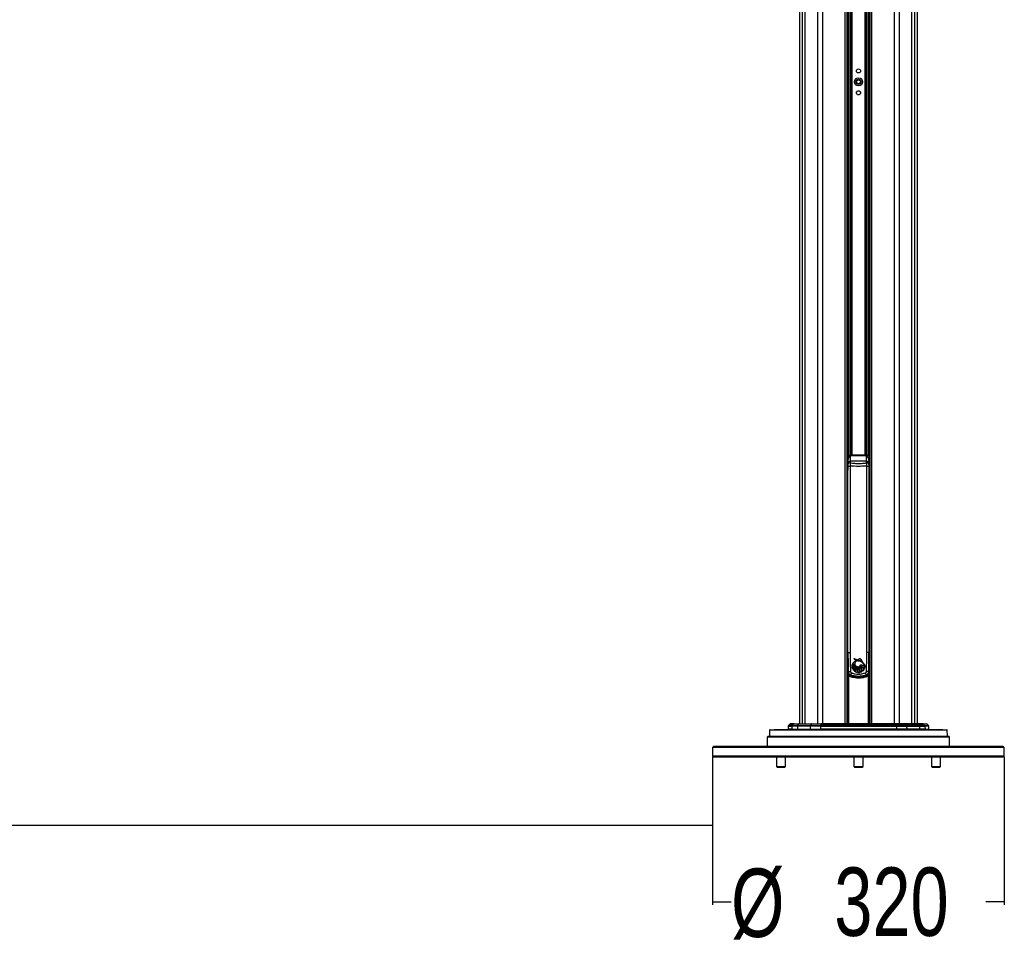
# Paper-space layout '4M DUO Surface plate' of a CAD drawing. Header units: millimetres. Extents: x 20 to 26560, y 40 to 17993.
# Tile 74 of 87: x 20719 to 22879, y 1840 to 3899. Entities that reach past the tile are written whole.
import ezdxf

# ---------------------------------------------------------------- set-up
doc = ezdxf.new("R2010")
doc.units = ezdxf.units.MM
doc.layers.add('COMPONENT_GEOMETRY', color=7, linetype='Continuous')
doc.styles.add('SLDTEXTSTYLE0', font='TXT', dxfattribs={"width": 0.75})
doc.dimstyles.new('SLDDIMSTYLE0', dxfattribs={"dimtxt": 150, "dimasz": 6.604, "dimexe": 0, "dimexo": 0.0625, "dimgap": 37.5, "dimtad": 0, "dimtih": 1, "dimtoh": 1, "dimdec": 0, "dimlfac": 0.5, "dimrnd": 1e-09, "dimzin": 12, "dimdsep": 46, "dimtxsty": 'SLDTEXTSTYLE0', "dimsah": 1, "dimcen": 0.09, "dimadec": 0, "dimazin": 3, "dimtfac": 1, "dimtdec": 0, "dimtofl": 0, "dimtmove": 0, "dimatfit": 3, "dimfxl": 1, "dimfrac": 2, "dimtolj": 1, "dimtzin": 12, "dimarcsym": 0})
doc.dimstyles.new('SLDDIMSTYLE1', dxfattribs={"dimtxt": 150, "dimasz": 6.604, "dimexe": 0, "dimexo": 0.0625, "dimgap": 37.5, "dimtad": 0, "dimtih": 1, "dimtoh": 1, "dimdec": 1, "dimlfac": 0.5, "dimrnd": 1e-09, "dimzin": 12, "dimdsep": 46, "dimtxsty": 'SLDTEXTSTYLE0', "dimsah": 1, "dimcen": 0.09, "dimadec": 0, "dimazin": 3, "dimtfac": 1, "dimtdec": 1, "dimtofl": 0, "dimtmove": 0, "dimatfit": 3, "dimfxl": 1, "dimfrac": 2, "dimtolj": 1, "dimtzin": 12, "dimarcsym": 0})

# ---------------------------------------------------------------- blocks, each defined once
blk = doc.blocks.new('_D_13')
at = {"layer": 'COMPONENT_GEOMETRY', "color": 7, "ltscale": 2}
for p, q in [((22239.5, 2281.8), (22239.5, 1957.3)), ((22879.5, 2281.8), (22879.5, 1957.3)), ((22239.5, 1963.6), (22280.1, 1963.6)), ((22879.5, 1963.6), (22838.9, 1963.6))]:
    blk.add_line(p, q, dxfattribs=at)
for points in [[(22239.5, 1963.6), (22246.1, 1962.6), (22246.1, 1964.7)], [(22879.5, 1963.6), (22872.9, 1964.7), (22872.9, 1962.6)]]:
    blk.add_solid(points, dxfattribs=at)
at = {"layer": 'COMPONENT_GEOMETRY', "color": 7, "ltscale": 2, "char_height": 150, "attachment_point": 1, "style": 'SLDTEXTSTYLE0'}
for s, insert in [('%%c', (22280.1, 2036.8)), ('320', (22506.4, 2039.1))]:
    blk.add_mtext(s, dxfattribs=dict(at, insert=insert))
blk = doc.blocks.new('_D_14')
at = {"layer": 'COMPONENT_GEOMETRY', "color": 7, "ltscale": 2}
for p, q in [((18559.1, 6646.7), (18559.1, 2125)), ((22239.5, 2281.8), (22239.5, 2125)), ((18559.1, 2131.3), (20177.6, 2131.3)), ((22239.5, 2131.3), (20621, 2131.3))]:
    blk.add_line(p, q, dxfattribs=at)
for points in [[(18559.1, 2131.3), (18565.7, 2130.3), (18565.7, 2132.3)], [(22239.5, 2131.3), (22232.9, 2132.3), (22232.9, 2130.3)]]:
    blk.add_solid(points, dxfattribs=at)
at = {"layer": 'COMPONENT_GEOMETRY', "color": 7, "ltscale": 2, "insert": (20177.6, 2205.6), "char_height": 150, "attachment_point": 1, "style": 'SLDTEXTSTYLE0'}
blk.add_mtext('1840', dxfattribs=at)

psp = doc.layouts.new('4M DUO Surface plate')

# ---------------------------------------------------------------- linework, layer by layer
at = {"color": 7, "linetype": 'Continuous', "lineweight": 25, "ltscale": 2}
for p, q in [((22429.93, 6571.32), (22429.93, 2354.33)), ((22689.06, 2354.33), (22689.06, 6571.32)), ((22534.86, 2354.33), (22534.86, 5952.23)), ((22584.14, 5952.07), (22584.14, 2354.33)), ((22534.9, 2938.33), (22534.86, 2938.33)), ((22534.9, 2926.33), (22534.9, 2940.83)), ((22534.9, 2926.09), (22534.9, 2940.83)), ((22538.49, 2941.83), (22535.9, 2941.83)), ((22538.51, 2941.83), (22535.9, 2941.83)), ((22538.51, 2941.81), (22539.09, 2941.76)), ((22538.62, 2941.8), (22539.09, 2941.78)), ((22541.75, 2943.39), (22541.5, 2942.88)), ((22541.5, 2942.88), (22541.5, 2942.34)), ((22577.5, 2942.34), (22541.5, 2942.34)), ((22577.25, 2943.39), (22541.75, 2943.39)), ((22564.5, 2943.56), (22554.5, 2943.56)), ((22577.5, 2942.88), (22577.25, 2943.39)), ((22577.5, 2942.34), (22577.5, 2942.88)), ((22579.9, 2941.76), (22580.48, 2941.81)), ((22579.9, 2941.78), (22580.37, 2941.8)), ((22583.1, 2941.83), (22580.48, 2941.83)), ((22583.1, 2941.83), (22580.5, 2941.83)), ((22584.1, 2911.83), (22584.1, 2940.83)), ((22584.14, 2938.33), (22584.1, 2938.33)), ((22534.9, 2911.83), (22534.9, 2926.33)), ((22534.9, 2911.83), (22534.9, 2926.09)), ((22536.5, 2925.45), (22536.5, 2932.35)), ((22536.5, 2923), (22536.5, 2925.45)), ((22536.5, 2922.39), (22536.5, 2923)), ((22536.5, 2919.41), (22541.27, 2919.41)), ((22536.5, 2510.33), (22536.5, 2919.41)), ((22541.27, 2919.41), (22541.27, 2510.33)), ((22541.5, 2930.15), (22541.5, 2926.58)), ((22577.5, 2930.15), (22541.5, 2930.15)), ((22577.5, 2926.58), (22577.5, 2930.15)), ((22577.72, 2919.41), (22582.5, 2919.41)), ((22577.72, 2510.33), (22577.72, 2919.41)), ((22582.5, 2932.35), (22582.5, 2925.45)), ((22582.5, 2925.45), (22582.5, 2923)), ((22582.5, 2923), (22582.5, 2922.39)), ((22582.5, 2919.41), (22582.5, 2510.33)), ((22534.86, 2914.33), (22534.9, 2914.33)), ((22535.9, 2910.83), (22536.5, 2910.83)), ((22535.9, 2910.83), (22536.5, 2910.83)), ((22582.5, 2910.83), (22583.1, 2910.83)), ((22582.5, 2910.83), (22583.1, 2910.83)), ((22584.1, 2914.33), (22584.14, 2914.33)), ((22536.5, 2510.33), (22541.27, 2510.33)), ((22536.5, 2509.76), (22536.5, 2510.33)), ((22582.5, 2510.33), (22577.72, 2510.33)), ((22582.5, 2510.33), (22582.5, 2509.76)), ((22534.86, 2503.33), (22536.59, 2503.33)), ((22535.51, 2500.71), (22535.51, 2502.71)), ((22535.51, 2500.71), (22535.51, 2462.04)), ((22546, 2482.64), (22546.56, 2484.94)), ((22546.56, 2484.94), (22551.38, 2483.86)), ((22551.38, 2483.86), (22546.84, 2485.68)), ((22554.74, 2493.46), (22558.69, 2494.62)), ((22582.45, 2503.33), (22584.14, 2503.33)), ((22583.48, 2502.71), (22583.48, 2500.71)), ((22583.48, 2462.04), (22583.48, 2500.71)), ((22545.89, 2479.42), (22545.91, 2481.84)), ((22552.61, 2481.55), (22545.89, 2479.42)), ((22545.91, 2481.84), (22551.99, 2482.51)), ((22551.99, 2482.51), (22546, 2482.64)), ((22546, 2478.43), (22552.61, 2481.55)), ((22546.69, 2475.76), (22546, 2478.43)), ((22553.35, 2480.79), (22546.69, 2475.76)), ((22547.08, 2474.82), (22553.35, 2480.79)), ((22548.68, 2472.15), (22547.08, 2474.82)), ((22552.09, 2468.96), (22549.45, 2471.22)), ((22556.75, 2467.01), (22553.21, 2468.3)), ((22562.39, 2466.96), (22558.25, 2466.77)), ((22567.92, 2469.4), (22563.82, 2467.32)), ((22572.05, 2474.31), (22569.15, 2470.43)), ((22573.53, 2480.79), (22572.74, 2475.92)), ((22573.53, 2479.87), (22573.53, 2479.88)), ((22535.87, 2458.79), (22537.76, 2458.79)), ((22581.23, 2458.79), (22583.12, 2458.79)), ((22364.63, 2340.35), (22364.29, 2327.33)), ((22365.63, 2341.33), (22559.5, 2341.33)), ((22374.02, 2341.89), (22374.02, 2341.33)), ((22374.78, 2341.89), (22374.78, 2341.33)), ((22378.17, 2341.89), (22378.17, 2341.33)), ((22381.32, 2341.83), (22381.32, 2341.33)), ((22381.32, 2341.83), (22384.51, 2341.83)), ((22381.32, 2341.83), (22381.32, 2341.33)), ((22381.32, 2341.83), (22381.32, 2341.83)), ((22383.5, 2341.89), (22383.5, 2341.83)), ((22383.79, 2341.89), (22383.79, 2341.83)), ((22383.88, 2341.89), (22383.88, 2341.83)), ((22383.92, 2341.89), (22383.92, 2341.83)), ((22384.04, 2341.89), (22384.04, 2341.83)), ((22384.12, 2341.89), (22384.12, 2341.83)), ((22384.32, 2341.89), (22384.32, 2341.83)), ((22384.4, 2341.89), (22384.4, 2341.33)), ((22384.51, 2341.89), (22384.51, 2341.33)), ((22384.58, 2341.89), (22384.58, 2341.33)), ((22385.95, 2341.83), (22385.95, 2341.33)), ((22386.28, 2341.33), (22386.28, 2341.89)), ((22392.48, 2341.89), (22392.48, 2341.33)), ((22392.58, 2341.83), (22392.58, 2341.33)), ((22393.91, 2341.33), (22393.91, 2341.89)), ((22394.25, 2341.83), (22397.36, 2341.83)), ((22397.36, 2341.83), (22397.36, 2341.33)), ((22405.39, 2349.39), (22405.14, 2342.29)), ((22408.97, 2353.74), (22405.97, 2350.74)), ((22418.6, 2354.33), (22410.39, 2354.33)), ((22413.69, 2349.39), (22413.45, 2342.29)), ((22413.45, 2342.29), (22425.41, 2342.29)), ((22425.58, 2349.39), (22413.69, 2349.39)), ((22417.21, 2353.74), (22414.27, 2350.74)), ((22414.27, 2350.74), (22426, 2350.74)), ((22428.12, 2353.74), (22417.21, 2353.74)), ((22418.6, 2354.33), (22429.12, 2354.33)), ((22425.58, 2349.39), (22425.41, 2342.29)), ((22425.41, 2342.29), (22453.66, 2342.29)), ((22453.83, 2349.39), (22425.58, 2349.39)), ((22428.12, 2353.74), (22426, 2350.74)), ((22426, 2350.74), (22454.25, 2350.74)), ((22456.37, 2353.74), (22428.12, 2353.74)), ((22429.12, 2354.33), (22457.37, 2354.33)), ((22453.83, 2349.39), (22453.66, 2342.29)), ((22453.66, 2342.29), (22475.98, 2342.29)), ((22476.02, 2349.39), (22453.83, 2349.39)), ((22456.37, 2353.74), (22454.25, 2350.74)), ((22454.25, 2350.74), (22476.14, 2350.74)), ((22476.73, 2353.74), (22456.37, 2353.74)), ((22457.37, 2354.33), (22477.01, 2354.33)), ((22476.02, 2349.39), (22475.98, 2342.29)), ((22643.02, 2342.29), (22475.98, 2342.29)), ((22476.02, 2349.39), (22642.97, 2349.39)), ((22476.73, 2353.74), (22476.14, 2350.74)), ((22642.85, 2350.74), (22476.14, 2350.74)), ((22476.73, 2353.74), (22642.26, 2353.74)), ((22641.98, 2354.33), (22477.01, 2354.33)), ((22559.5, 2341.33), (22753.36, 2341.33)), ((22661.62, 2354.33), (22641.98, 2354.33)), ((22642.26, 2353.74), (22642.85, 2350.74)), ((22642.26, 2353.74), (22662.62, 2353.74)), ((22664.74, 2350.74), (22642.85, 2350.74)), ((22642.97, 2349.39), (22643.02, 2342.29)), ((22642.97, 2349.39), (22665.16, 2349.39)), ((22665.33, 2342.29), (22643.02, 2342.29)), ((22689.87, 2354.33), (22661.62, 2354.33)), ((22662.62, 2353.74), (22664.74, 2350.74)), ((22662.62, 2353.74), (22690.87, 2353.74)), ((22692.99, 2350.74), (22664.74, 2350.74)), ((22665.16, 2349.39), (22665.33, 2342.29)), ((22665.16, 2349.39), (22693.41, 2349.39)), ((22693.58, 2342.29), (22665.33, 2342.29)), ((22700.39, 2354.33), (22689.87, 2354.33)), ((22690.87, 2353.74), (22692.99, 2350.74)), ((22690.87, 2353.74), (22701.78, 2353.74)), ((22704.72, 2350.74), (22692.99, 2350.74)), ((22693.41, 2349.39), (22693.58, 2342.29)), ((22693.41, 2349.39), (22705.3, 2349.39)), ((22705.54, 2342.29), (22693.58, 2342.29)), ((22700.39, 2354.33), (22708.6, 2354.33)), ((22701.78, 2353.74), (22704.72, 2350.74)), ((22705.3, 2349.39), (22705.54, 2342.29)), ((22713.02, 2350.74), (22710.02, 2353.74)), ((22713.03, 2341.83), (22713.03, 2341.33)), ((22713.85, 2342.29), (22713.6, 2349.39)), ((22715.67, 2341.33), (22715.67, 2341.89)), ((22725.08, 2341.89), (22725.08, 2341.83)), ((22725.13, 2341.89), (22725.13, 2341.83)), ((22725.15, 2341.89), (22725.15, 2341.83)), ((22725.18, 2341.89), (22725.18, 2341.83)), ((22725.24, 2341.89), (22725.24, 2341.83)), ((22725.37, 2341.89), (22725.37, 2341.83)), ((22725.97, 2341.89), (22725.97, 2341.33)), ((22728.52, 2341.33), (22728.52, 2341.89)), ((22729.15, 2341.89), (22729.15, 2341.33)), ((22731.77, 2341.33), (22731.77, 2341.89)), ((22734.86, 2341.83), (22734.86, 2341.89)), ((22734.95, 2341.83), (22734.95, 2341.89)), ((22735.49, 2341.33), (22735.49, 2341.89)), ((22739.26, 2341.33), (22739.26, 2341.89)), ((22742.56, 2341.33), (22742.56, 2341.89)), ((22744.64, 2341.33), (22744.64, 2341.89)), ((22744.97, 2341.33), (22744.97, 2341.89)), ((22754.71, 2327.33), (22754.36, 2340.35)), ((22361.5, 2327.33), (22359.5, 2325.33)), ((22359.5, 2325.33), (22359.5, 2305.33)), ((22559.5, 2325.33), (22359.5, 2325.33)), ((22361.5, 2327.33), (22559.5, 2327.33)), ((22559.5, 2327.33), (22757.5, 2327.33)), ((22759.5, 2325.33), (22559.5, 2325.33)), ((22759.5, 2325.33), (22757.5, 2327.33)), ((22759.5, 2305.33), (22759.5, 2325.33)), ((22242.5, 2305.33), (22239.5, 2302.33)), ((22239.5, 2302.33), (22239.5, 2284.33)), ((22333.22, 2302.33), (22239.5, 2302.33)), ((22242.5, 2305.33), (22335.34, 2305.33)), ((22879.5, 2302.33), (22333.22, 2302.33)), ((22335.34, 2305.33), (22876.5, 2305.33)), ((22879.5, 2302.33), (22876.5, 2305.33)), ((22879.5, 2284.33), (22879.5, 2302.33)), ((22239.5, 2284.33), (22242.5, 2281.33)), ((22239.5, 2284.33), (22333.22, 2284.33)), ((22335.34, 2281.33), (22242.5, 2281.33)), ((22333.22, 2284.33), (22879.5, 2284.33)), ((22876.5, 2281.33), (22335.34, 2281.33)), ((22379.5, 2281.33), (22379.5, 2260.98)), ((22399.5, 2260.98), (22399.5, 2281.33)), ((22549.5, 2281.33), (22549.5, 2260.98)), ((22569.5, 2260.98), (22569.5, 2281.33)), ((22719.5, 2281.33), (22719.5, 2260.98)), ((22739.5, 2260.98), (22739.5, 2281.33)), ((22876.5, 2281.33), (22879.5, 2284.33)), ((22379.5, 2260.98), (22381.15, 2259.33)), ((22379.5, 2260.98), (22397.79, 2260.98)), ((22381.15, 2259.33), (22396.41, 2259.33)), ((22396.41, 2259.33), (22397.84, 2259.33)), ((22397.79, 2260.98), (22399.5, 2260.98)), ((22397.84, 2259.33), (22399.5, 2260.98)), ((22549.5, 2260.98), (22551.15, 2259.33)), ((22549.5, 2260.98), (22569.5, 2260.98)), ((22551.15, 2259.33), (22567.84, 2259.33)), ((22567.84, 2259.33), (22569.5, 2260.98)), ((22719.5, 2260.98), (22721.15, 2259.33)), ((22719.5, 2260.98), (22739.5, 2260.98)), ((22721.15, 2259.33), (22737.84, 2259.33)), ((22737.84, 2259.33), (22739.5, 2260.98))]:
    psp.add_line(p, q, dxfattribs=at)
at = {"color": 8, "linetype": 'Continuous', "lineweight": 25, "ltscale": 2}
for p, q in [((22429.94, 6571.31), (22429.94, 2354.33)), ((22436.74, 2354.33), (22436.74, 6569.08)), ((22442.21, 6568.86), (22442.21, 2354.33)), ((22676.78, 2354.33), (22676.78, 6568.86)), ((22682.25, 6569.08), (22682.25, 2354.33)), ((22689.05, 2354.33), (22689.05, 6571.31)), ((22470.46, 2354.33), (22470.46, 6566.8)), ((22480.66, 6566.29), (22480.66, 2354.33)), ((22638.33, 2354.33), (22638.33, 6566.29)), ((22648.53, 6566.8), (22648.53, 2354.33)), ((22530.57, 2354.33), (22530.57, 5957.06)), ((22537.78, 2941.83), (22537.78, 5949.65)), ((22540.61, 5947.72), (22540.61, 2943.21)), ((22543.61, 2943.47), (22543.61, 5946.05)), ((22545.02, 5945.38), (22545.02, 2943.5)), ((22573.97, 2943.5), (22573.97, 5945.35)), ((22575.38, 5946.06), (22575.38, 2943.47)), ((22578.38, 2943.22), (22578.38, 5947.7)), ((22581.21, 5949.66), (22581.21, 2941.83)), ((22588.43, 5957.18), (22588.43, 2354.33)), ((22535.9, 2941.83), (22535.9, 2926.33)), ((22535.9, 2941.83), (22535.9, 2926.07)), ((22541.5, 2942.34), (22541.5, 2930.15)), ((22577.5, 2930.15), (22577.5, 2942.34)), ((22583.1, 2941.83), (22583.1, 2910.83)), ((22535.9, 2926.33), (22535.9, 2910.83)), ((22535.9, 2926.07), (22535.9, 2910.83)), ((22535.51, 2502.71), (22536.59, 2502.71)), ((22536.59, 2500.71), (22535.51, 2500.71)), ((22583.48, 2500.71), (22582.42, 2500.71)), ((22582.45, 2502.71), (22583.48, 2502.71)), ((22535.87, 2354.33), (22535.87, 2458.79)), ((22537.76, 2458.79), (22537.76, 2354.33)), ((22581.23, 2354.33), (22581.23, 2458.79)), ((22583.12, 2458.79), (22583.12, 2354.33)), ((22559.5, 2340.35), (22364.63, 2340.35)), ((22413.45, 2342.29), (22405.14, 2342.29)), ((22405.39, 2349.39), (22413.69, 2349.39)), ((22414.27, 2350.74), (22405.97, 2350.74)), ((22408.97, 2353.74), (22417.21, 2353.74)), ((22754.36, 2340.35), (22559.5, 2340.35)), ((22710.02, 2353.74), (22701.78, 2353.74)), ((22704.72, 2350.74), (22713.02, 2350.74)), ((22713.6, 2349.39), (22705.3, 2349.39)), ((22705.54, 2342.29), (22713.85, 2342.29))]:
    psp.add_line(p, q, dxfattribs=at)
at = {"color": 8, "linetype": 'Continuous', "lineweight": 25, "ltscale": 2, "flags": 128}
for points in [[(22537.08, 2468.91), (22537.14, 2468.91), (22537.45, 2468.92), (22537.99, 2468.94), (22538.75, 2468.96), (22539.68, 2468.99), (22540.73, 2469.02), (22541.86, 2469.05)], [(22581.91, 2468.91), (22581.85, 2468.91), (22581.55, 2468.92), (22581, 2468.94), (22580.24, 2468.96), (22579.31, 2468.99), (22578.26, 2469.02), (22577.14, 2469.05)]]:
    psp.add_lwpolyline(points, dxfattribs=at)
at = {"color": 7, "linetype": 'Continuous', "lineweight": 25, "ltscale": 2, "flags": 128}
for points in [[(22534.86, 2460.31), (22535.13, 2460.69), (22535.26, 2460.82)], [(22476.73, 2353.74), (22476.76, 2353.87), (22476.79, 2353.99), (22476.82, 2354.09), (22476.86, 2354.17), (22476.9, 2354.24), (22476.93, 2354.29), (22476.97, 2354.32), (22477.01, 2354.33)], [(22642.26, 2353.74), (22642.23, 2353.87), (22642.2, 2353.99), (22642.17, 2354.09), (22642.13, 2354.17), (22642.1, 2354.24), (22642.06, 2354.29), (22642.02, 2354.32), (22641.98, 2354.33)]]:
    psp.add_lwpolyline(points, dxfattribs=at)
at = {"color": 7, "linetype": 'Continuous', "lineweight": 25, "ltscale": 4}
for centre, radius in [((22559.5, 3786.33), 4.5), ((22559.5, 3762.33), 9), ((22559.5, 3762.33), 5.83), ((22559.5, 3762.33), 4.13), ((22559.5, 3738.33), 4.5)]:
    psp.add_circle(centre, radius, dxfattribs=at)
for centre, radius, start, end in [((22535.9, 2940.83), 1, 90, 180), ((22541.49, 2937.78), 5.1, 89.90819, 127.63178), ((22541.49, 2937.06), 5.28, 89.91167, 117.05653), ((22577.5, 2937.78), 5.1, 52.36822, 90.09181), ((22577.5, 2937.06), 5.28, 62.94347, 90.08833), ((22583.1, 2940.83), 1, 0, 90), ((22541.35, 2925.3), 4.86, 88.27772, 178.16997), ((22540.89, 2922.15), 4.47, 82.19469, 169.06259), ((22577.64, 2925.3), 4.86, 1.83003, 91.72228), ((22578.1, 2922.15), 4.47, 10.93741, 97.80531), ((22535.9, 2911.83), 1, 180, 270), ((22583.1, 2911.83), 1, 270, 0), ((22559.69, 2480.53), 13.84, 161.44205, 171.26478), ((22555.23, 2512.3), 28.7, 252.42277, 262.29992), ((22559.69, 2480.53), 13.84, 110.92308, 158.17558), ((22562.12, 2517.26), 35.09, 244.1715, 252.17965), ((22557.79, 2508.74), 14.14, 234.94908, 273.63364), ((22556.04, 2509.15), 13.58, 242.03083, 289.44489), ((22558.25, 2486.07), 6.69, 90, 335.57879), ((22563.96, 2469.37), 25.8, 101.77962, 110.92308), ((22534.94, 2454.76), 47.29, 35.54171, 50.97656), ((22533.98, 2461.14), 44.73, 28.15211, 43.18066), ((22575.14, 2452.68), 34.02, 156.53482, 164.84929), ((22559.69, 2480.53), 13.84, 174.57632, 184.60696), ((22540.6, 2507.83), 28.9, 280.55002, 294.57239), ((22546.1, 2508.28), 26.44, 269.57505, 282.86036), ((22549.83, 2520.49), 38.05, 264.23199, 273.24999), ((22538.2, 2503.54), 26.29, 287.27052, 303.24982), ((22559.69, 2480.53), 13.84, 188.73522, 200.1624), ((22529.31, 2505.72), 34.64, 300.12791, 313.97092), ((22529.52, 2499.54), 30.32, 305.37994, 321.8112), ((22559.69, 2480.53), 13.84, 204.39198, 217.30176), ((22529.12, 2491.19), 27.3, 315.76871, 336.04373), ((22525.46, 2489.33), 30.06, 322.95646, 342.12936), ((22559.69, 2480.53), 13.84, 222.28808, 236.73372), ((22514.81, 2485.33), 40.72, 336.30302, 351.80796), ((22525.23, 2478.8), 29.89, 339.42574, 1.38433), ((22559.69, 2480.53), 13.84, 242.12155, 257.73891), ((22528.88, 2468.65), 29.43, 356.32352, 20.40871), ((22527.57, 2472.27), 29.65, 349.76985, 12.94962), ((22534.88, 2460.55), 29.72, 13.1802, 38.17055), ((22532.5, 2463.32), 30.11, 6.95015, 31.21386), ((22559.69, 2480.53), 13.84, 264.04777, 281.25434), ((22545.85, 2456.2), 27.31, 31.41666, 57.40516), ((22541.23, 2457.04), 29.41, 24.86126, 48.91516), ((22554.06, 2449.79), 32.12, 54.4516, 73.94533), ((22548.41, 2450.08), 33.85, 45.7104, 64.57885), ((22559.69, 2480.53), 13.84, 287.39151, 306.4775), ((22561.21, 2453.82), 29.66, 65.45324, 83.93443), ((22559.69, 2480.53), 13.84, 313.14447, 333.28762), ((22559.69, 2480.53), 13.84, 340.52847, 1.07012), ((22543.85, 2452.68), 34.02, 15.15071, 23.46518), ((22537.87, 2458.79), 2, 67.79185, 179.97531), ((22559.5, 2511.45), 54.93, 246.27715, 247.67071), ((22547.48, 2455.36), 10.31, 149.16392, 160.54079), ((22559.5, 2511.45), 54.93, 292.32929, 293.72285), ((22581.12, 2458.79), 2, 0.02469, 112.20815), ((22571.51, 2455.36), 10.31, 19.45921, 30.83608), ((22582.39, 2459.33), 2, 29.32553, 64.57775), ((22365.63, 2340.33), 1, 90, 178.5), ((22404.14, 2342.33), 1, 270, 358), ((22407.39, 2349.32), 2, 135, 178), ((22410.39, 2352.33), 2, 90, 135), ((22412.46, 2342.32), 0.99, 270.56627, 358.56984), ((22415.71, 2349.33), 2.02, 135.70091, 178.12466), ((22418.6, 2352.39), 1.94, 90.08248, 135.72614), ((22424.53, 2342.19), 0.881, 281.04933, 6.52649), ((22428.04, 2349.37), 2.45, 146.26118, 179.55799), ((22429.18, 2353.08), 1.25, 92.77531, 147.94766), ((22452.78, 2342.19), 0.881, 281.0484, 6.52684), ((22456.29, 2349.37), 2.45, 146.2623, 179.55745), ((22457.43, 2353.08), 1.25, 92.77516, 147.94781), ((22474.62, 2342.07), 1.38, 327.53563, 9.39421), ((22483.6, 2349.42), 7.57, 169.98983, 180.21386), ((22635.4, 2349.42), 7.57, 359.78614, 10.01017), ((22644.38, 2342.07), 1.38, 170.60579, 212.46437), ((22661.56, 2353.08), 1.25, 32.05219, 87.22484), ((22662.7, 2349.37), 2.45, 0.44255, 33.7377), ((22666.21, 2342.19), 0.881, 173.47316, 258.9516), ((22689.81, 2353.08), 1.25, 32.05234, 87.22469), ((22690.95, 2349.37), 2.45, 0.44201, 33.73882), ((22694.46, 2342.19), 0.881, 173.47351, 258.95067), ((22700.39, 2352.39), 1.94, 44.27386, 89.91752), ((22703.28, 2349.33), 2.02, 1.87534, 44.29909), ((22706.53, 2342.32), 0.99, 181.43016, 269.43373), ((22708.6, 2352.33), 2, 45, 90), ((22711.61, 2349.32), 2, 2, 45), ((22714.85, 2342.33), 1, 182, 210.68315), ((22753.36, 2340.33), 1, 1.5, 90)]:
    psp.add_arc(centre, radius, start, end, dxfattribs=at)
at = {"color": 8, "linetype": 'Continuous', "lineweight": 25, "ltscale": 4}
for centre, radius, start, end in [((22537.05, 2513.8), 4.08, 262.15357, 270.29065), ((22581.94, 2513.8), 4.08, 269.70935, 277.84643), ((22537.87, 2481.36), 13.04, 266.5344, 272.27292), ((22557.5, 2511.45), 56.93, 246.55972, 247.67071), ((22536.6, 2459.34), 1.99, 66.31917, 132.10378), ((22544.08, 2460.83), 1.78, 158.38658, 174.41766), ((22575.06, 2460.85), 1.63, 5.27823, 21.01085), ((22582.39, 2459.34), 1.99, 64.53635, 113.69932), ((22561.49, 2511.45), 56.93, 292.32929, 293.44028)]:
    psp.add_arc(centre, radius, start, end, dxfattribs=at)
at = {"color": 7, "linetype": 'Continuous', "lineweight": 25, "ltscale": 4}
for centre, start_param, end_param in [((22554.5, 2943.35), 1.5707963, 2.9450787), ((22564.5, 2943.35), 0.1965139, 1.5707963)]:
    psp.add_ellipse(centre, major_axis=(13, 0), ratio=0.0164506, start_param=start_param, end_param=end_param, dxfattribs=at)
at = {"color": 8, "linetype": 'Continuous', "lineweight": 25, "ltscale": 4}
for centre, major_axis, ratio, start_param, end_param in [((22535.51, 2502.64), (4, 0), 0.0174551, 1.5707963, 1.7358167), ((22535.51, 2500.64), (2, 0), 0.0349101, 1.5707963, 1.9055588), ((22583.48, 2502.64), (4, 0), 0.0174551, 1.4057759, 1.5707963), ((22583.48, 2500.64), (2, 0), 0.0349101, 1.2360338, 1.5707963)]:
    psp.add_ellipse(centre, major_axis=major_axis, ratio=ratio, start_param=start_param, end_param=end_param, dxfattribs=at)
at = {"color": 7, "linetype": 'Continuous', "lineweight": 25, "ltscale": 2}
for points, knots in [([(22539.09, 2941.78), (22539.26, 2941.75), (22539.74, 2941.66), (22540.4, 2941.39), (22540.92, 2941.02), (22540.75, 2940.49), (22539.33, 2939.39), (22537.78, 2937.3), (22536.65, 2934.6), (22536.54, 2932.94), (22536.5, 2932.35)], [0, 0, 0, 0, 0.0634667, 0.1791095, 0.2404611, 0.2863167, 0.4239452, 0.6974619, 0.8935569, 1, 1, 1, 1]), ([(22539.09, 2941.76), (22539.26, 2941.72), (22539.74, 2941.62), (22540.4, 2941.33), (22540.92, 2940.94), (22540.75, 2940.38), (22539.33, 2939.25), (22537.78, 2937.11), (22536.65, 2934.38), (22536.54, 2932.71), (22536.5, 2932.12)], [0, 0, 0, 0, 0.06346792, 0.17911041, 0.2404587, 0.28631771, 0.42394424, 0.69745889, 0.89355632, 1, 1, 1, 1]), ([(22541.8, 2943.37), (22541.74, 2943.38), (22541.18, 2943.44), (22540.01, 2943.14), (22538.76, 2942.59), (22538.26, 2941.99), (22538.12, 2941.83)], [0, 0, 0, 0, 0.049359, 0.4379726, 0.8474383, 1, 1, 1, 1]), ([(22541.74, 2943.32), (22541.23, 2943.28), (22540.18, 2943.18), (22538.89, 2942.62), (22538.34, 2942.01), (22538.18, 2941.83)], [0, 0, 0, 0, 0.3922776, 0.814928, 1, 1, 1, 1]), ([(22580.88, 2941.83), (22580.71, 2942.02), (22580.15, 2942.65), (22578.88, 2943.18), (22577.74, 2943.42), (22577.21, 2943.38), (22577.14, 2943.38)], [0, 0, 0, 0, 0.1808183, 0.5966488, 0.9461893, 1, 1, 1, 1]), ([(22580.84, 2941.83), (22580.71, 2941.97), (22580.2, 2942.57), (22578.99, 2943.08), (22577.84, 2943.37), (22577.31, 2943.31), (22577.24, 2943.3)], [0, 0, 0, 0, 0.1432441, 0.5801802, 0.9447428, 1, 1, 1, 1]), ([(22582.5, 2932.35), (22582.48, 2932.68), (22582.42, 2934.12), (22581.51, 2936.86), (22579.89, 2939.07), (22578.59, 2940.27), (22578.08, 2940.78), (22578.24, 2941.28), (22579.09, 2941.61), (22579.68, 2941.74), (22579.9, 2941.78)], [0, 0, 0, 0, 0.0604411, 0.2587884, 0.5548917, 0.6705741, 0.7319474, 0.7778201, 0.915494, 1, 1, 1, 1]), ([(22582.5, 2932.12), (22582.48, 2932.45), (22582.42, 2933.9), (22581.51, 2936.67), (22579.89, 2938.92), (22578.59, 2940.16), (22578.08, 2940.68), (22578.24, 2941.21), (22579.09, 2941.56), (22579.68, 2941.71), (22579.9, 2941.76)], [0, 0, 0, 0, 0.0604391, 0.2587864, 0.5548906, 0.6705734, 0.7319455, 0.7778195, 0.9154944, 1, 1, 1, 1]), ([(22536.5, 2919.41), (22536.5, 2920.07), (22536.5, 2921.3), (22536.5, 2922.45), (22536.5, 2922.92), (22536.5, 2923)], [0, 0, 0, 0, 0.4969043, 0.9190107, 1, 1, 1, 1]), ([(22536.5, 2918.77), (22536.5, 2919.44), (22536.5, 2920.67), (22536.5, 2921.83), (22536.5, 2922.31), (22536.5, 2922.39)], [0, 0, 0, 0, 0.4969197, 0.9190198, 1, 1, 1, 1]), ([(22541.5, 2926.58), (22541.49, 2926.43), (22541.45, 2925.48), (22541.36, 2923.18), (22541.3, 2920.73), (22541.27, 2919.41)], [0, 0, 0, 0, 0.0809631, 0.5029483, 1, 1, 1, 1]), ([(22577.72, 2919.41), (22575.91, 2919.33), (22570, 2919.09), (22557.84, 2918.83), (22547.5, 2919.19), (22541.27, 2919.41)], [0, 0, 0, 0, 0.149319, 0.4868131, 1, 1, 1, 1]), ([(22541.5, 2926.58), (22544.61, 2926.24), (22550.87, 2925.56), (22561.08, 2925.25), (22569.99, 2925.73), (22575.66, 2926.37), (22577.5, 2926.58)], [0, 0, 0, 0, 0.2612514, 0.5245178, 0.8454398, 1, 1, 1, 1]), ([(22577.72, 2919.41), (22577.69, 2920.73), (22577.63, 2923.18), (22577.55, 2925.48), (22577.5, 2926.43), (22577.5, 2926.58)], [0, 0, 0, 0, 0.4970517, 0.9190369, 1, 1, 1, 1]), ([(22582.5, 2923), (22582.5, 2922.92), (22582.5, 2922.45), (22582.5, 2921.3), (22582.5, 2920.07), (22582.5, 2919.41)], [0, 0, 0, 0, 0.0809893, 0.5030957, 1, 1, 1, 1]), ([(22582.5, 2922.39), (22582.5, 2922.31), (22582.5, 2921.83), (22582.5, 2920.67), (22582.5, 2919.44), (22582.5, 2918.77)], [0, 0, 0, 0, 0.0809802, 0.5030803, 1, 1, 1, 1]), ([(22536.56, 2510.2), (22536.55, 2503.8), (22536.53, 2490.03), (22536.92, 2476.27), (22537.13, 2468.91)], [0, 0, 0, 0, 0.4652847, 1, 1, 1, 1]), ([(22536.56, 2509.62), (22536.55, 2503.22), (22536.53, 2489.46), (22536.92, 2475.7), (22537.13, 2468.34)], [0, 0, 0, 0, 0.4652932, 1, 1, 1, 1]), ([(22541.27, 2510.33), (22541.28, 2505.24), (22541.32, 2491.48), (22541.65, 2477.72), (22541.86, 2469.05)], [0, 0, 0, 0, 0.370217, 1, 1, 1, 1]), ([(22577.14, 2469.05), (22577.35, 2477.72), (22577.68, 2491.48), (22577.71, 2505.24), (22577.72, 2510.33)], [0, 0, 0, 0, 0.629783, 1, 1, 1, 1]), ([(22581.89, 2468.91), (22581.97, 2471.68), (22582.33, 2484.15), (22582.57, 2497.96), (22582.47, 2509), (22582.46, 2510.33)], [0, 0, 0, 0, 0.2003863, 0.90333094, 1, 1, 1, 1]), ([(22546.84, 2485.68), (22547.56, 2487.07), (22549, 2489.83), (22552.06, 2492.29), (22554.11, 2493.19), (22554.74, 2493.46)], [0, 0, 0, 0, 0.4088188, 0.8176277, 1, 1, 1, 1]), ([(22549.67, 2497.16), (22551.09, 2496.58), (22553.92, 2495.42), (22557.78, 2495.51), (22559.9, 2496.15), (22560.56, 2496.35)], [0, 0, 0, 0, 0.40731149, 0.81462962, 1, 1, 1, 1]), ([(22558.69, 2494.62), (22557.08, 2494.66), (22553.86, 2494.74), (22551.07, 2496.35), (22549.67, 2497.16)], [0, 0, 0, 0, 0.4994666, 1, 1, 1, 1]), ([(22558.25, 2492.76), (22557.5, 2492.68), (22556, 2492.54), (22553.99, 2491.38), (22552.47, 2489.69), (22551.6, 2487.57), (22551.48, 2485.28), (22552.12, 2483.09), (22553.46, 2481.23), (22555.33, 2479.91), (22557.53, 2479.3), (22559.82, 2479.44), (22561.92, 2480.33), (22563.47, 2481.71), (22564.09, 2482.84), (22564.34, 2483.31)], [0, 0, 0, 0, 0.0786963, 0.1573915, 0.2360909, 0.3148007, 0.3934984, 0.4721792, 0.550866, 0.6295728, 0.7082788, 0.7869751, 0.8656636, 0.9443566, 1, 1, 1, 1]), ([(22564.72, 2491.5), (22564.56, 2491.57), (22564.1, 2491.79), (22563.01, 2491.71), (22561.61, 2492.16), (22559.99, 2492.7), (22558.83, 2492.74), (22558.25, 2492.76)], [0, 0, 0, 0, 0.0766786, 0.2283283, 0.480719, 0.7367172, 1, 1, 1, 1]), ([(22558.25, 2492.76), (22559.07, 2492.71), (22560.59, 2492.63), (22562.31, 2491.81), (22563.58, 2491.76), (22564.29, 2491.72), (22564.6, 2491.55), (22564.72, 2491.5)], [0, 0, 0, 0, 0.3699321, 0.6829786, 0.8410309, 0.9422539, 1, 1, 1, 1]), ([(22558.25, 2492.76), (22559.47, 2492.56), (22561.22, 2492.28), (22563.14, 2491.74), (22564.13, 2491.76), (22564.52, 2491.58), (22564.72, 2491.5)], [0, 0, 0, 0, 0.5598874, 0.8057962, 0.9035606, 1, 1, 1, 1]), ([(22566.6, 2491.75), (22566.64, 2492.13), (22566.72, 2492.89), (22566.34, 2494.05), (22565.62, 2495.14), (22564.49, 2496.07), (22562.87, 2496.61), (22561.49, 2496.63), (22560.7, 2496.39), (22560.56, 2496.35)], [0, 0, 0, 0, 0.1258466, 0.2510583, 0.3934044, 0.5575646, 0.7264661, 0.9521022, 1, 1, 1, 1]), ([(22566.6, 2491.75), (22566.64, 2492.13), (22566.72, 2492.89), (22566.24, 2494.35), (22565.02, 2495.85), (22562.81, 2496.73), (22561.31, 2496.47), (22560.56, 2496.35)], [0, 0, 0, 0, 0.1258734, 0.2511602, 0.5007253, 0.7496375, 1, 1, 1, 1]), ([(22560.56, 2496.35), (22561.17, 2496.46), (22562.29, 2496.67), (22563.98, 2496.32), (22565.33, 2495.46), (22566.28, 2494.22), (22566.74, 2492.92), (22566.64, 2492.08), (22566.6, 2491.75)], [0, 0, 0, 0, 0.2033049, 0.3772317, 0.5573781, 0.7229111, 0.8900663, 1, 1, 1, 1]), ([(22564.25, 2493.89), (22564.26, 2493.91), (22564.29, 2493.95), (22564.37, 2494.01), (22564.5, 2494.04), (22564.72, 2494.03), (22564.99, 2493.94), (22565.21, 2493.78), (22565.33, 2493.62), (22565.38, 2493.5), (22565.38, 2493.4), (22565.35, 2493.32), (22565.3, 2493.26), (22565.21, 2493.2), (22565.05, 2493.17), (22564.82, 2493.2), (22564.55, 2493.32), (22564.36, 2493.48), (22564.26, 2493.63), (22564.22, 2493.74), (22564.22, 2493.83), (22564.24, 2493.87), (22564.25, 2493.89)], [0, 0, 0, 0, 0.0245106, 0.0489215, 0.0887838, 0.1535274, 0.255543, 0.3608773, 0.4093265, 0.4500827, 0.4770882, 0.5042486, 0.5276257, 0.5576558, 0.6023904, 0.6762556, 0.7855105, 0.8729196, 0.9199239, 0.9562111, 0.9822341, 1, 1, 1, 1]), ([(22573.42, 2482.25), (22572.14, 2483.92), (22569.55, 2487.3), (22566.34, 2490.09), (22564.72, 2491.5)], [0, 0, 0, 0, 0.4954426, 1, 1, 1, 1]), ([(22566.6, 2491.75), (22567.88, 2490.29), (22570.47, 2487.35), (22572.43, 2483.96), (22573.42, 2482.25)], [0, 0, 0, 0, 0.4956916, 1, 1, 1, 1]), ([(22537.09, 2468.92), (22537.09, 2468.88), (22537.02, 2468.11), (22537.42, 2466.61), (22538.35, 2464.6), (22539.86, 2462.96), (22541.25, 2461.97), (22542.13, 2461.68), (22542.32, 2461.61)], [0, 0, 0, 0, 0.0124289, 0.2430283, 0.4738371, 0.7068831, 0.9369463, 1, 1, 1, 1]), ([(22537.09, 2468.35), (22537.09, 2468.31), (22537.02, 2467.54), (22537.42, 2466.03), (22538.35, 2464.03), (22539.86, 2462.38), (22541.27, 2461.39), (22542.17, 2461.09), (22542.38, 2461.02)], [0, 0, 0, 0, 0.0123499, 0.2414023, 0.4707179, 0.7022664, 0.9309057, 1, 1, 1, 1]), ([(22541.86, 2469.05), (22541.88, 2468.8), (22541.95, 2468.2), (22542.35, 2467.43), (22543.01, 2466.69), (22543.59, 2466.4), (22543.94, 2466.23)], [0, 0, 0, 0, 0.20845111, 0.48516536, 0.68641014, 1, 1, 1, 1]), ([(22543.94, 2466.23), (22544.47, 2466.03), (22547.19, 2465.02), (22552.36, 2463.72), (22559.7, 2463.12), (22567.44, 2463.75), (22572.49, 2465.39), (22575.05, 2466.23)], [0, 0, 0, 0, 0.0537254, 0.2738875, 0.5002054, 0.745778, 1, 1, 1, 1]), ([(22554.06, 2480.1), (22553.35, 2478.68), (22551.91, 2475.79), (22549.77, 2473.37), (22548.68, 2472.15)], [0, 0, 0, 0, 0.4921363, 1, 1, 1, 1]), ([(22549.45, 2471.22), (22550.39, 2472.58), (22552.3, 2475.35), (22553.47, 2478.5), (22554.06, 2480.1)], [0, 0, 0, 0, 0.4929531, 1, 1, 1, 1]), ([(22555.11, 2479.52), (22554.79, 2477.73), (22554.14, 2474.11), (22552.78, 2470.69), (22552.09, 2468.96)], [0, 0, 0, 0, 0.4954074, 1, 1, 1, 1]), ([(22553.21, 2468.3), (22553.79, 2470.09), (22554.97, 2473.74), (22555.06, 2477.57), (22555.11, 2479.52)], [0, 0, 0, 0, 0.4907587, 1, 1, 1, 1]), ([(22556.46, 2478.92), (22556.75, 2477.3), (22557.34, 2474.01), (22557.22, 2469.99), (22556.85, 2467.66), (22556.75, 2467.01)], [0, 0, 0, 0, 0.41092386, 0.83375908, 1, 1, 1, 1]), ([(22558.25, 2466.77), (22558.28, 2468.4), (22558.32, 2471.71), (22557.53, 2475.79), (22556.73, 2478.15), (22556.46, 2478.92)], [0, 0, 0, 0, 0.39547912, 0.80240946, 1, 1, 1, 1]), ([(22558.25, 2478.92), (22559.04, 2477.45), (22560.66, 2474.47), (22561.88, 2470.36), (22562.26, 2467.81), (22562.39, 2466.96)], [0, 0, 0, 0, 0.39255261, 0.79649078, 1, 1, 1, 1]), ([(22563.82, 2467.32), (22563.37, 2468.91), (22562.45, 2472.12), (22560.42, 2475.98), (22558.83, 2478.13), (22558.25, 2478.92)], [0, 0, 0, 0, 0.3811394, 0.7733008, 1, 1, 1, 1]), ([(22560.56, 2479.21), (22561.73, 2478.08), (22564.12, 2475.78), (22566.45, 2472.35), (22567.56, 2470.13), (22567.92, 2469.4)], [0, 0, 0, 0, 0.3959351, 0.8033569, 1, 1, 1, 1]), ([(22569.15, 2470.43), (22568.3, 2471.69), (22566.57, 2474.22), (22563.58, 2477.12), (22561.43, 2478.6), (22560.56, 2479.21)], [0, 0, 0, 0, 0.3664215, 0.7434704, 1, 1, 1, 1]), ([(22562.95, 2480.65), (22564.57, 2479.8), (22567.87, 2478.06), (22570.64, 2475.57), (22572.05, 2474.31)], [0, 0, 0, 0, 0.4931822, 1, 1, 1, 1]), ([(22572.74, 2475.92), (22571.23, 2476.9), (22568.17, 2478.9), (22564.7, 2480.06), (22562.95, 2480.65)], [0, 0, 0, 0, 0.4927114, 1, 1, 1, 1]), ([(22564.34, 2483.31), (22565.9, 2483.08), (22569.07, 2482.61), (22572.03, 2481.4), (22573.53, 2480.79)], [0, 0, 0, 0, 0.4934473, 1, 1, 1, 1]), ([(22575.05, 2466.23), (22575.13, 2466.26), (22575.55, 2466.43), (22576.22, 2466.9), (22576.76, 2467.62), (22577.06, 2468.36), (22577.11, 2468.79), (22577.14, 2469.05)], [0, 0, 0, 0, 0.0701639, 0.3615771, 0.6522776, 0.7852951, 1, 1, 1, 1]), ([(22576.67, 2461.6), (22577.32, 2461.9), (22578.69, 2462.52), (22580.34, 2464.18), (22581.46, 2466.23), (22581.95, 2467.9), (22581.88, 2468.79), (22581.87, 2468.92)], [0, 0, 0, 0, 0.2229137, 0.4718267, 0.7179358, 0.9604753, 1, 1, 1, 1]), ([(22576.67, 2461.03), (22577.32, 2461.33), (22578.69, 2461.95), (22580.34, 2463.61), (22581.46, 2465.66), (22581.95, 2467.33), (22581.88, 2468.22), (22581.87, 2468.34)], [0, 0, 0, 0, 0.2228281, 0.4718373, 0.7180738, 0.9607854, 1, 1, 1, 1]), ([(22534.86, 2462.36), (22534.97, 2462.31), (22535.38, 2462.1), (22536.06, 2461.77), (22536.76, 2461.45), (22537.25, 2461.23), (22537.35, 2461.19), (22537.4, 2461.17)], [0, 0, 0, 0, 0.0867008, 0.3303658, 0.556868, 0.7773319, 1, 1, 1, 1]), ([(22535.28, 2460.8), (22535.33, 2460.86), (22535.51, 2461.05), (22535.89, 2461.22), (22536.33, 2461.33), (22536.7, 2461.34), (22536.99, 2461.3), (22537.2, 2461.24), (22537.31, 2461.2), (22537.36, 2461.19), (22537.36, 2461.18)], [0, 0, 0, 0, 0.1087122, 0.3437095, 0.5423801, 0.70777, 0.8388492, 0.9331857, 0.9898737, 1, 1, 1, 1]), ([(22581.23, 2458.79), (22578.72, 2457.88), (22573.65, 2456.05), (22565.19, 2454.59), (22556.06, 2454.37), (22546.62, 2455.65), (22540.67, 2457.76), (22537.76, 2458.79)], [0, 0, 0, 0, 0.17977433, 0.36321619, 0.57484353, 0.79257305, 1, 1, 1, 1]), ([(22538.63, 2460.64), (22541.42, 2459.65), (22547.05, 2457.64), (22556.11, 2456.39), (22564.82, 2456.57), (22573.03, 2457.98), (22577.9, 2459.75), (22580.36, 2460.64)], [0, 0, 0, 0, 0.2074795, 0.4190313, 0.6367472, 0.8165183, 1, 1, 1, 1]), ([(22576.68, 2461.58), (22576.14, 2461.37), (22573.12, 2460.23), (22567.41, 2458.79), (22559.52, 2458.1), (22551.65, 2458.78), (22545.93, 2460.21), (22542.9, 2461.35), (22542.31, 2461.58)], [0, 0, 0, 0, 0.050075, 0.2749841, 0.49989, 0.7230613, 0.9462342, 1, 1, 1, 1]), ([(22576.68, 2461), (22576.14, 2460.79), (22573.12, 2459.65), (22567.41, 2458.21), (22559.52, 2457.52), (22551.65, 2458.2), (22545.93, 2459.63), (22542.9, 2460.78), (22542.31, 2461)], [0, 0, 0, 0, 0.0500741, 0.2749828, 0.4998896, 0.7230611, 0.9462356, 1, 1, 1, 1]), ([(22581.59, 2461.17), (22581.6, 2461.17), (22581.63, 2461.18), (22581.85, 2461.28), (22582.49, 2461.57), (22583.31, 2461.95), (22583.9, 2462.25), (22584.14, 2462.37)], [0, 0, 0, 0, 0.0356621, 0.2737864, 0.5355226, 0.8151791, 1, 1, 1, 1]), ([(22374.03, 2341.83), (22374.02, 2341.83), (22374.01, 2341.83), (22374.05, 2341.83), (22374.08, 2341.83)], [0, 0, 0, 0, 0.0885107, 1, 1, 1, 1]), ([(22374.78, 2341.83), (22374.79, 2341.83), (22374.8, 2341.83), (22375.02, 2341.83), (22375.3, 2341.83), (22375.76, 2341.83), (22376.23, 2341.83), (22376.62, 2341.83), (22376.79, 2341.83), (22376.95, 2341.83), (22377.08, 2341.83), (22377.41, 2341.83), (22377.72, 2341.83), (22377.99, 2341.83), (22378.04, 2341.83)], [0, 0, 0, 0, 0.0154601, 0.1041612, 0.223022, 0.4445311, 0.6117762, 0.7077533, 0.7776727, 0.7938785, 0.8092633, 0.8427157, 0.9697022, 1, 1, 1, 1]), ([(22378.17, 2341.83), (22378.17, 2341.83), (22378.17, 2341.83), (22378.22, 2341.83), (22378.48, 2341.83), (22378.94, 2341.83), (22379.59, 2341.83), (22380.22, 2341.83), (22380.74, 2341.83), (22380.97, 2341.83)], [0, 0, 0, 0, 0.0069329, 0.0388372, 0.0761456, 0.3581459, 0.495726, 0.7746087, 1, 1, 1, 1]), ([(22384.6, 2341.83), (22384.6, 2341.83), (22384.61, 2341.83), (22384.88, 2341.83), (22385.28, 2341.83), (22385.64, 2341.83), (22385.8, 2341.83), (22385.85, 2341.83), (22385.87, 2341.83), (22385.89, 2341.83), (22385.92, 2341.83), (22385.94, 2341.83), (22385.95, 2341.83)], [0, 0, 0, 0, 0.2111198, 0.5029762, 0.7883837, 0.9174055, 0.9608323, 0.9692643, 0.9752196, 0.9810635, 0.9886222, 1, 1, 1, 1]), ([(22385.95, 2341.83), (22385.99, 2341.83), (22386.09, 2341.83), (22386.19, 2341.83), (22386.25, 2341.83), (22386.28, 2341.83), (22386.27, 2341.83), (22386.27, 2341.83)], [0, 0, 0, 0, 0.295062, 0.6485103, 0.8122948, 0.9526796, 1, 1, 1, 1]), ([(22386.8, 2341.83), (22386.91, 2341.83), (22387.4, 2341.83), (22388.95, 2341.83), (22390.68, 2341.83), (22391.72, 2341.83), (22391.96, 2341.83)], [0, 0, 0, 0, 0.0764148, 0.3369539, 0.8445682, 1, 1, 1, 1]), ([(22392.58, 2341.83), (22392.65, 2341.83), (22392.75, 2341.83), (22392.84, 2341.83), (22392.86, 2341.83), (22392.87, 2341.83), (22392.88, 2341.83), (22392.89, 2341.83), (22392.94, 2341.83), (22393.09, 2341.83), (22393.22, 2341.83), (22393.39, 2341.83), (22393.67, 2341.83), (22393.89, 2341.83), (22393.89, 2341.83), (22393.9, 2341.83)], [0, 0, 0, 0, 0.0855066, 0.1010534, 0.1044786, 0.1071737, 0.1102116, 0.1143383, 0.1244208, 0.1619662, 0.2778076, 0.364445, 0.4494641, 0.8037428, 1, 1, 1, 1]), ([(22397.65, 2341.83), (22397.72, 2341.83), (22398.28, 2341.83), (22399.09, 2341.83), (22399.9, 2341.83), (22400.25, 2341.83), (22400.36, 2341.83), (22400.42, 2341.83), (22400.45, 2341.83), (22400.47, 2341.83), (22400.5, 2341.83), (22400.56, 2341.83), (22400.65, 2341.83), (22400.82, 2341.83), (22401.05, 2341.83), (22401.28, 2341.83), (22401.42, 2341.83), (22401.48, 2341.83), (22401.51, 2341.83), (22401.52, 2341.83), (22401.53, 2341.83), (22401.53, 2341.83), (22401.53, 2341.83), (22401.53, 2341.83), (22401.95, 2341.83), (22402.79, 2341.83), (22403.89, 2341.83), (22404.7, 2341.83), (22405.33, 2341.83), (22405.34, 2341.83), (22405.34, 2341.83)], [0, 0, 0, 0, 0.0240293, 0.1867905, 0.2840713, 0.3054759, 0.3147924, 0.3220268, 0.3243975, 0.3270912, 0.3293867, 0.335199, 0.3424584, 0.3527138, 0.3807446, 0.4033347, 0.4132749, 0.4176493, 0.4195737, 0.42042, 0.4207932, 0.4209575, 0.4210297, 0.4210613, 0.4210863, 0.5334279, 0.6448902, 0.7526053, 0.8478416, 1, 1, 1, 1]), ([(22713.03, 2341.83), (22713.38, 2341.83), (22714.09, 2341.83), (22714.91, 2341.83), (22715.48, 2341.83), (22715.69, 2341.83), (22715.66, 2341.83), (22715.66, 2341.83)], [0, 0, 0, 0, 0.2423535, 0.4885945, 0.734465, 0.9782031, 1, 1, 1, 1]), ([(22715.57, 2341.83), (22715.92, 2341.83), (22716.63, 2341.83), (22718.8, 2341.83), (22721.29, 2341.83), (22723.13, 2341.83), (22723.97, 2341.83), (22724.38, 2341.83), (22724.67, 2341.83), (22724.89, 2341.83), (22725.06, 2341.83), (22725.16, 2341.83), (22725.24, 2341.83), (22725.32, 2341.83), (22725.39, 2341.83), (22725.45, 2341.83), (22725.59, 2341.83), (22725.72, 2341.83), (22725.84, 2341.83)], [0, 0, 0, 0, 0.2418276, 0.4852951, 0.7070955, 0.8047517, 0.8477483, 0.8646479, 0.8815537, 0.898465, 0.9068363, 0.9106438, 0.9145485, 0.9243663, 0.935545, 0.9442755, 0.9519919, 1, 1, 1, 1]), ([(22725.97, 2341.83), (22725.97, 2341.83), (22725.97, 2341.83), (22725.98, 2341.83), (22726.02, 2341.83), (22726.26, 2341.83), (22726.75, 2341.83), (22727.31, 2341.83), (22727.75, 2341.83), (22727.99, 2341.83), (22728.15, 2341.83), (22728.23, 2341.83), (22728.29, 2341.83), (22728.33, 2341.83), (22728.37, 2341.83), (22728.4, 2341.83), (22728.47, 2341.83), (22728.52, 2341.83), (22728.49, 2341.83), (22728.47, 2341.83)], [0, 0, 0, 0, 0.00608182, 0.0147245, 0.02405035, 0.03541146, 0.15512231, 0.27568343, 0.33441029, 0.3840203, 0.40107168, 0.41488592, 0.42550614, 0.43729032, 0.45141492, 0.49885681, 0.61182692, 0.81419241, 1, 1, 1, 1]), ([(22728.39, 2341.83), (22728.58, 2341.83), (22728.87, 2341.83), (22729.06, 2341.83), (22729.13, 2341.83), (22729.15, 2341.83), (22729.14, 2341.83), (22729.19, 2341.83), (22729.26, 2341.83), (22729.31, 2341.83), (22729.43, 2341.83), (22729.7, 2341.83), (22730.21, 2341.83), (22730.78, 2341.83), (22731.27, 2341.83), (22731.52, 2341.83), (22731.64, 2341.83), (22731.69, 2341.83), (22731.73, 2341.83), (22731.76, 2341.83), (22731.77, 2341.83), (22731.77, 2341.83)], [0, 0, 0, 0, 0.3135836, 0.5014332, 0.6080999, 0.6670711, 0.6871822, 0.7047134, 0.7094814, 0.7147027, 0.7221346, 0.7507964, 0.8034473, 0.8909968, 0.9405985, 0.9655832, 0.9727934, 0.9787478, 0.9838793, 0.9886406, 1, 1, 1, 1]), ([(22732.47, 2341.83), (22732.49, 2341.83), (22732.56, 2341.83), (22732.62, 2341.83), (22732.68, 2341.83), (22732.73, 2341.83), (22732.76, 2341.83), (22732.81, 2341.83), (22732.88, 2341.83), (22733.02, 2341.83), (22733.22, 2341.83), (22733.54, 2341.83), (22734.08, 2341.83), (22734.69, 2341.83), (22735.16, 2341.83), (22735.37, 2341.83), (22735.45, 2341.83), (22735.49, 2341.83), (22735.49, 2341.83), (22735.49, 2341.83)], [0, 0, 0, 0, 0.0623122, 0.1414971, 0.1884, 0.1996179, 0.2103154, 0.2207883, 0.2444853, 0.2690996, 0.3345891, 0.4069141, 0.5383671, 0.7839945, 0.9143307, 0.9451458, 0.9683894, 0.9871892, 1, 1, 1, 1]), ([(22736.19, 2341.83), (22736.25, 2341.83), (22736.34, 2341.83), (22736.45, 2341.83), (22736.51, 2341.83), (22736.56, 2341.83), (22736.62, 2341.83), (22736.73, 2341.83), (22736.92, 2341.83), (22737.36, 2341.83), (22738.03, 2341.83), (22738.67, 2341.83), (22739.08, 2341.83), (22739.22, 2341.83), (22739.25, 2341.83), (22739.27, 2341.83), (22739.26, 2341.83), (22739.26, 2341.83)], [0, 0, 0, 0, 0.09274408, 0.12184563, 0.13633, 0.14864568, 0.16036224, 0.1845592, 0.23688171, 0.32621623, 0.58263581, 0.83724782, 0.94752177, 0.96614854, 0.98379388, 0.99543753, 1, 1, 1, 1]), ([(22740.14, 2341.83), (22740.17, 2341.83), (22740.21, 2341.83), (22740.28, 2341.83), (22740.35, 2341.83), (22740.46, 2341.83), (22740.62, 2341.83), (22741.02, 2341.83), (22741.55, 2341.83), (22742.06, 2341.83), (22742.39, 2341.83), (22742.52, 2341.83), (22742.56, 2341.83), (22742.56, 2341.83), (22742.55, 2341.83)], [0, 0, 0, 0, 0.019047, 0.0378042, 0.0587046, 0.0768239, 0.1469119, 0.2538314, 0.5364262, 0.7817354, 0.9356041, 0.9646079, 0.9909238, 1, 1, 1, 1]), ([(22743.05, 2341.83), (22743.1, 2341.83), (22743.18, 2341.83), (22743.29, 2341.83), (22743.39, 2341.83), (22743.54, 2341.83), (22743.78, 2341.83), (22744.12, 2341.83), (22744.39, 2341.83), (22744.53, 2341.83), (22744.63, 2341.83), (22744.64, 2341.83), (22744.64, 2341.83)], [0, 0, 0, 0, 0.0377224, 0.056977, 0.0778649, 0.1288595, 0.2832181, 0.5429133, 0.7533792, 0.9072622, 0.9740961, 1, 1, 1, 1])]:
    psp.add_open_spline(points, degree=3, knots=knots, dxfattribs=at)

# ---------------------------------------------------------------- dimensions: what is measured, and where the dimension line sits
at = {"layer": 'COMPONENT_GEOMETRY', "color": 7, "ltscale": 2}
dim = psp.add_linear_dim(base=(18559.13, 2131.33), p1=(22239.5, 2284.33), p2=(18559.13, 6649.23), dimstyle='SLDDIMSTYLE0', dxfattribs=at)
dim.commit()
dim.dimension.update_dxf_attribs({"geometry": '_D_14', "text_midpoint": (20399.31, 2131.33), "dimtype": 160})
dim = psp.add_linear_dim(base=(22239.5, 1963.65), p1=(22879.5, 2284.33), p2=(22239.5, 2284.33), text='%%c<>', dimstyle='SLDDIMSTYLE1', dxfattribs=at)
dim.commit()
dim.dimension.update_dxf_attribs({"geometry": '_D_13', "text_midpoint": (22559.5, 1963.65), "dimtype": 160})

doc.saveas('drawing.dxf')
